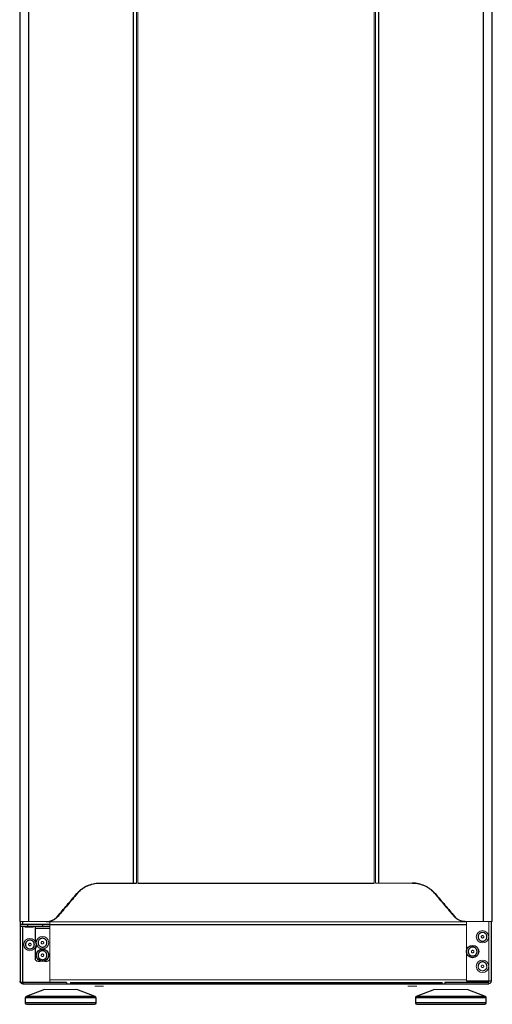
# Model space of a CAD drawing. Header units: millimetres. Extents: x 148 to 468, y 37 to 1369.
# Tile 1 of 2: x 149 to 468, y 37 to 703. Entities that reach past the tile are written whole.
import ezdxf

# ---------------------------------------------------------------- set-up
doc = ezdxf.new("R2010")
doc.units = ezdxf.units.MM

msp = doc.modelspace()

# ---------------------------------------------------------------- linework, layer by layer
at = {"color": 7, "linetype": 'Continuous', "lineweight": 25}
for p, q in [((148.57, 946.59), (148.57, 92.59)), ((154.61, 946.59), (154.61, 92.59)), ((225.5, 118.59), (225.5, 946.59)), ((391.44, 946.59), (391.44, 118.59)), ((462.34, 92.59), (462.34, 946.59)), ((468.37, 92.59), (468.37, 946.59)), ((202.51, 118.59), (227.67, 118.59)), ((228.47, 118.59), (388.47, 118.59)), ((187.21, 111.5), (187.48, 111.5)), ((429.74, 111.5), (429.47, 111.5)), ((174.47, 96.13), (174.17, 96.13)), ((442.48, 96.13), (442.78, 96.13)), ((148.85, 92.59), (148.85, 52.29)), ((148.98, 90.79), (168.98, 90.79)), ((168.98, 89.29), (148.98, 89.29)), ((153.98, 89.29), (153.98, 90.79)), ((158.98, 89.29), (158.98, 80.05)), ((168.98, 87.79), (158.98, 87.79)), ((163.98, 90.79), (163.98, 89.29)), ((169.47, 92.98), (169.47, 92.59)), ((467.75, 52.29), (467.75, 92.59)), ((158.98, 74.03), (158.98, 67.79)), ((160.98, 65.79), (162.7, 65.79)), ((165.26, 65.79), (166.98, 65.79)), ((150.65, 51.46), (168.98, 51.46)), ((150.65, 51.39), (150.65, 50.49)), ((180.35, 51.39), (150.65, 51.39)), ((150.65, 50.49), (465.95, 50.49)), ((180.35, 51.39), (180.35, 50.49)), ((182.72, 51.39), (434.71, 51.39)), ((185.35, 50.49), (185.35, 51.39)), ((431.25, 50.49), (431.25, 51.39)), ((436.25, 51.39), (436.25, 50.49)), ((465.95, 51.39), (436.25, 51.39)), ((467.75, 52.29), (450.85, 52.29)), ((152.3, 40.9), (152.3, 37.59)), ((165.3, 46.59), (152.94, 41.83)), ((199.66, 41.83), (187.3, 46.59)), ((200.3, 37.59), (200.3, 40.9)), ((416.3, 40.9), (416.3, 37.59)), ((429.3, 46.59), (416.94, 41.83)), ((463.66, 41.83), (451.3, 46.59)), ((464.3, 37.59), (464.3, 40.9))]:
    msp.add_line(p, q, dxfattribs=at)
at = {"color": 144, "linetype": 'Continuous', "lineweight": 18}
for p, q in [((227.67, 118.59), (227.67, 946.59)), ((228.47, 946.59), (228.47, 118.59)), ((388.47, 118.59), (388.47, 946.59)), ((389.27, 946.59), (389.27, 118.59)), ((389.27, 118.59), (414.43, 118.59)), ((148.57, 92.59), (166.84, 92.59)), ((148.98, 90.79), (148.98, 89.29)), ((168.98, 51.46), (168.98, 92.59)), ((168.98, 92.49), (449.68, 92.49)), ((450.11, 92.59), (468.37, 92.59)), ((450.85, 52.29), (450.85, 92.59)), ((465.95, 92.59), (465.95, 82.44)), ((465.95, 82.13), (465.95, 52.29)), ((151.71, 51.46), (151.71, 51.39)), ((450.85, 53.19), (168.98, 53.19)), ((187.35, 50.49), (187.35, 51.39)), ((429.25, 51.39), (429.25, 50.49)), ((464.89, 51.39), (464.89, 52.29)), ((465.95, 50.49), (465.95, 51.39)), ((187.3, 46.59), (165.3, 46.59)), ((451.3, 46.59), (429.3, 46.59))]:
    msp.add_line(p, q, dxfattribs=at)
at = {"color": 8, "linetype": 'Continuous', "lineweight": 25}
for p, q in [((150.65, 90.79), (150.65, 92.59)), ((150.65, 51.46), (150.65, 89.29)), ((168.98, 90.69), (450.85, 90.69)), ((200.3, 40.9), (152.3, 40.9)), ((199.66, 41.83), (152.94, 41.83)), ((464.3, 40.9), (416.3, 40.9)), ((463.66, 41.83), (416.94, 41.83)), ((200.3, 37.59), (152.3, 37.59)), ((464.3, 37.59), (416.3, 37.59))]:
    msp.add_line(p, q, dxfattribs=at)
at = {"color": 7, "linetype": 'Continuous', "lineweight": 25, "flags": 128}
msp.add_lwpolyline([(158.98, 80.05), (159.51, 79.4), (159.82, 78.86)], dxfattribs=at)
at = {"color": 144, "linetype": 'Continuous', "lineweight": 18}
for centre in [(155.48, 77.04), (163.98, 78.29), (461.75, 82.29), (461.75, 62.29)]:
    msp.add_circle(centre, 4.2, dxfattribs=at)
at = {"color": 7, "linetype": 'Continuous', "lineweight": 25}
for centre in [(163.98, 69.79), (455.05, 72.29)]:
    msp.add_circle(centre, 4.2, dxfattribs=at)
for centre, radius, start, end in [((155.98, 77.04), 4.25, 314.90087, 352.36356), ((160.98, 67.79), 2, 180, 270), ((153.3, 40.9), 1, 111.03751, 180), ((199.3, 40.9), 1, 0, 68.96249), ((417.3, 40.9), 1, 111.03751, 180), ((463.3, 40.9), 1, 0, 68.96249), ((153.3, 37.59), 1, 180, 270), ((199.3, 37.59), 1, 270, 360), ((417.3, 37.59), 1, 180, 270), ((463.3, 37.59), 1, 270, 0)]:
    msp.add_arc(centre, radius, start, end, dxfattribs=at)
at = {"color": 144, "linetype": 'Continuous', "lineweight": 18}
msp.add_arc((465.95, 52.29), 1.8, 270, 0, dxfattribs=at)
at = {"color": 7, "linetype": 'Continuous', "lineweight": 25}
for points, knots in [([(187.21, 111.5), (187.69, 112.07), (188.2, 112.61), (189.27, 113.61), (189.82, 114.08), (190.98, 114.96), (191.57, 115.36), (192.81, 116.1), (193.45, 116.44), (195.44, 117.35), (196.8, 117.81), (198.9, 118.27), (199.62, 118.39), (201.06, 118.55), (201.79, 118.59), (202.51, 118.59)], [0, 0, 0, 0, 0.125, 0.125, 0.25, 0.25, 0.375, 0.375, 0.5, 0.5, 0.75, 0.75, 0.875, 0.875, 1, 1, 1, 1]), ([(187.48, 111.5), (187.96, 112.07), (188.47, 112.6), (189.53, 113.61), (190.08, 114.08), (191.23, 114.95), (191.83, 115.36), (193.07, 116.1), (193.71, 116.44), (195.69, 117.35), (197.05, 117.81), (199.15, 118.27), (199.86, 118.39), (201.3, 118.55), (202.02, 118.59), (202.75, 118.59)], [0, 0, 0, 0, 0.125, 0.125, 0.25, 0.25, 0.375, 0.375, 0.5, 0.5, 0.75, 0.75, 0.875, 0.875, 1, 1, 1, 1]), ([(429.47, 111.5), (428.99, 112.07), (428.48, 112.6), (427.42, 113.61), (426.86, 114.08), (425.71, 114.95), (425.12, 115.36), (423.88, 116.1), (423.24, 116.44), (421.26, 117.35), (419.9, 117.81), (417.8, 118.27), (417.09, 118.39), (415.65, 118.55), (414.93, 118.59), (414.2, 118.59)], [0, 0, 0, 0, 0.125, 0.125, 0.25, 0.25, 0.375, 0.375, 0.5, 0.5, 0.75, 0.75, 0.875, 0.875, 1, 1, 1, 1]), ([(414.43, 118.59), (415.16, 118.59), (415.89, 118.55), (417.33, 118.39), (418.04, 118.27), (420.15, 117.81), (421.51, 117.35), (423.5, 116.44), (424.14, 116.1), (425.38, 115.36), (425.97, 114.96), (427.13, 114.08), (427.68, 113.61), (428.75, 112.61), (429.26, 112.07), (429.74, 111.5)], [0, 0, 0, 0, 0.125, 0.125, 0.25, 0.25, 0.5, 0.5, 0.625, 0.625, 0.75, 0.75, 0.875, 0.875, 1, 1, 1, 1]), ([(166.52, 92.59), (166.88, 92.59), (167.24, 92.61), (167.95, 92.68), (168.31, 92.74), (169.36, 92.97), (170.04, 93.2), (171.03, 93.65), (171.35, 93.82), (171.98, 94.19), (172.28, 94.39), (173.15, 95.05), (173.69, 95.56), (174.17, 96.13)], [0, 0, 0, 0, 0.125, 0.125, 0.25, 0.25, 0.5, 0.5, 0.625, 0.625, 0.75, 0.75, 1, 1, 1, 1]), ([(166.84, 92.59), (167.2, 92.59), (167.55, 92.61), (168.27, 92.68), (168.62, 92.74), (169.67, 92.97), (170.35, 93.2), (171.33, 93.65), (171.65, 93.82), (172.28, 94.19), (172.58, 94.39), (173.45, 95.05), (173.99, 95.56), (174.47, 96.13)], [0, 0, 0, 0, 0.125, 0.125, 0.25, 0.25, 0.5, 0.5, 0.625, 0.625, 0.75, 0.75, 1, 1, 1, 1]), ([(450.11, 92.59), (449.75, 92.59), (449.4, 92.61), (448.68, 92.68), (448.33, 92.74), (447.28, 92.97), (446.6, 93.2), (445.62, 93.65), (445.29, 93.82), (444.67, 94.19), (444.37, 94.39), (443.5, 95.05), (442.96, 95.56), (442.48, 96.13)], [0, 0, 0, 0, 0.125, 0.125, 0.25, 0.25, 0.5, 0.5, 0.625, 0.625, 0.75, 0.75, 1, 1, 1, 1]), ([(442.78, 96.13), (443.02, 95.84), (443.28, 95.57), (443.82, 95.06), (444.1, 94.82), (444.98, 94.16), (445.6, 93.79), (446.59, 93.34), (446.93, 93.21), (447.61, 92.98), (447.96, 92.89), (449, 92.66), (449.71, 92.59), (450.43, 92.59)], [0, 0, 0, 0, 0.125, 0.125, 0.25, 0.25, 0.5, 0.5, 0.625, 0.625, 0.75, 0.75, 1, 1, 1, 1]), ([(158.48, 77.04), (158.48, 77.09), (158.48, 77.2), (158.46, 77.36), (158.44, 77.52), (158.41, 77.68), (158.37, 77.83), (158.33, 77.99), (158.22, 78.28), (158.01, 78.7), (157.62, 79.17), (157.14, 79.56), (156.61, 79.84), (156.05, 80), (155.48, 80.05), (154.91, 80), (154.35, 79.84), (153.82, 79.56), (153.34, 79.17), (152.95, 78.7), (152.72, 78.25), (152.59, 77.87), (152.53, 77.6), (152.49, 77.32), (152.48, 77.13), (152.48, 77.04)], [0, 0, 0, 0, 0.01728, 0.034438, 0.051522, 0.068583, 0.085671, 0.102837, 0.120131, 0.185082, 0.250089, 0.315039, 0.380046, 0.440002, 0.500014, 0.55997, 0.619983, 0.684933, 0.74994, 0.81489, 0.879897, 0.910048, 0.939935, 0.969829, 1, 1, 1, 1]), ([(163.34, 81.22), (163.29, 81.2), (163.18, 81.18), (163.03, 81.13), (162.88, 81.08), (162.73, 81.01), (162.58, 80.94), (162.44, 80.86), (162.18, 80.7), (161.82, 80.4), (161.44, 79.92), (161.16, 79.37), (161, 78.79), (160.96, 78.21), (161.03, 77.64), (161.2, 77.1), (161.48, 76.59), (161.87, 76.13), (162.35, 75.74), (162.9, 75.46), (163.39, 75.33), (163.78, 75.29), (164.06, 75.28), (164.34, 75.3), (164.53, 75.34), (164.62, 75.36)], [0, 0, 0, 0, 0.01728, 0.034438, 0.051522, 0.068583, 0.085671, 0.102837, 0.120131, 0.185082, 0.250089, 0.315039, 0.380046, 0.440002, 0.500014, 0.55997, 0.619983, 0.684933, 0.74994, 0.81489, 0.879897, 0.910048, 0.939935, 0.969829, 1, 1, 1, 1]), ([(164.62, 75.36), (164.67, 75.37), (164.78, 75.39), (164.93, 75.44), (165.08, 75.49), (165.23, 75.56), (165.38, 75.63), (165.52, 75.71), (165.78, 75.88), (166.14, 76.17), (166.52, 76.66), (166.8, 77.2), (166.96, 77.78), (167, 78.37), (166.93, 78.93), (166.76, 79.47), (166.48, 79.98), (166.09, 80.45), (165.61, 80.83), (165.06, 81.11), (164.57, 81.24), (164.18, 81.28), (163.9, 81.29), (163.62, 81.27), (163.43, 81.23), (163.34, 81.22)], [0, 0, 0, 0, 0.01728, 0.034438, 0.051522, 0.068583, 0.085671, 0.102837, 0.120131, 0.185082, 0.250089, 0.315039, 0.380046, 0.440002, 0.500014, 0.55997, 0.619983, 0.684933, 0.74994, 0.81489, 0.879897, 0.910048, 0.939935, 0.969829, 1, 1, 1, 1]), ([(464.74, 82.6), (464.73, 82.65), (464.72, 82.76), (464.69, 82.92), (464.65, 83.08), (464.6, 83.23), (464.55, 83.38), (464.48, 83.53), (464.35, 83.81), (464.09, 84.2), (463.65, 84.63), (463.14, 84.97), (462.58, 85.19), (462.01, 85.29), (461.44, 85.29), (460.88, 85.18), (460.34, 84.95), (459.84, 84.62), (459.41, 84.19), (459.07, 83.67), (458.88, 83.2), (458.8, 82.82), (458.76, 82.54), (458.75, 82.25), (458.76, 82.07), (458.77, 81.97)], [0, 0, 0, 0, 0.01728, 0.034438, 0.051522, 0.068583, 0.085671, 0.102837, 0.120131, 0.185082, 0.250089, 0.315039, 0.380046, 0.440002, 0.500014, 0.55997, 0.619983, 0.684933, 0.74994, 0.81489, 0.879897, 0.910048, 0.939935, 0.969829, 1, 1, 1, 1]), ([(458.77, 81.97), (458.78, 81.92), (458.79, 81.81), (458.82, 81.65), (458.86, 81.5), (458.9, 81.34), (458.96, 81.19), (459.02, 81.04), (459.16, 80.76), (459.41, 80.37), (459.85, 79.94), (460.37, 79.6), (460.93, 79.38), (461.5, 79.28), (462.07, 79.29), (462.63, 79.4), (463.17, 79.62), (463.67, 79.95), (464.1, 80.39), (464.44, 80.9), (464.62, 81.37), (464.71, 81.75), (464.75, 82.03), (464.76, 82.32), (464.74, 82.51), (464.74, 82.6)], [0, 0, 0, 0, 0.01728, 0.034438, 0.051522, 0.068583, 0.085671, 0.102837, 0.120131, 0.185082, 0.250089, 0.315039, 0.380046, 0.440002, 0.500014, 0.55997, 0.619983, 0.684933, 0.74994, 0.81489, 0.879897, 0.910048, 0.939935, 0.969829, 1, 1, 1, 1]), ([(152.48, 77.04), (152.48, 76.98), (152.48, 76.87), (152.5, 76.71), (152.52, 76.55), (152.55, 76.4), (152.59, 76.24), (152.63, 76.08), (152.74, 75.79), (152.95, 75.38), (153.34, 74.9), (153.82, 74.51), (154.35, 74.24), (154.91, 74.07), (155.48, 74.02), (156.05, 74.07), (156.61, 74.24), (157.14, 74.51), (157.62, 74.9), (158.01, 75.38), (158.24, 75.83), (158.37, 76.2), (158.43, 76.47), (158.47, 76.75), (158.48, 76.94), (158.48, 77.04)], [0, 0, 0, 0, 0.01728, 0.034438, 0.051522, 0.068583, 0.085671, 0.102837, 0.120131, 0.185082, 0.250089, 0.315039, 0.380046, 0.440002, 0.500014, 0.55997, 0.619983, 0.684933, 0.74994, 0.81489, 0.879897, 0.910048, 0.939935, 0.969829, 1, 1, 1, 1]), ([(458.05, 72.29), (458.05, 72.34), (458.05, 72.45), (458.04, 72.61), (458.02, 72.77), (457.99, 72.93), (457.95, 73.08), (457.9, 73.24), (457.79, 73.53), (457.58, 73.95), (457.19, 74.42), (456.71, 74.81), (456.18, 75.09), (455.62, 75.25), (455.05, 75.3), (454.49, 75.25), (453.93, 75.09), (453.39, 74.81), (452.92, 74.42), (452.53, 73.95), (452.3, 73.5), (452.17, 73.12), (452.1, 72.85), (452.06, 72.57), (452.06, 72.38), (452.05, 72.29)], [0, 0, 0, 0, 0.01728, 0.034438, 0.051522, 0.068583, 0.085671, 0.102837, 0.120131, 0.185082, 0.250089, 0.315039, 0.380046, 0.440002, 0.500014, 0.55997, 0.619983, 0.684933, 0.74994, 0.81489, 0.879897, 0.910048, 0.939935, 0.969829, 1, 1, 1, 1]), ([(166.98, 69.79), (166.98, 69.84), (166.98, 69.95), (166.96, 70.11), (166.94, 70.27), (166.91, 70.43), (166.87, 70.58), (166.83, 70.74), (166.72, 71.03), (166.51, 71.45), (166.12, 71.92), (165.64, 72.31), (165.11, 72.59), (164.55, 72.75), (163.98, 72.8), (163.41, 72.75), (162.85, 72.59), (162.32, 72.31), (161.84, 71.92), (161.45, 71.45), (161.22, 71), (161.09, 70.62), (161.03, 70.35), (160.99, 70.07), (160.98, 69.88), (160.98, 69.79)], [0, 0, 0, 0, 0.01728, 0.034438, 0.051522, 0.068583, 0.085671, 0.102837, 0.120131, 0.185082, 0.250089, 0.315039, 0.380046, 0.440002, 0.500014, 0.55997, 0.619983, 0.684933, 0.74994, 0.81489, 0.879897, 0.910048, 0.939935, 0.969829, 1, 1, 1, 1]), ([(160.98, 69.79), (160.98, 69.73), (160.98, 69.62), (161, 69.46), (161.02, 69.3), (161.05, 69.15), (161.09, 68.99), (161.13, 68.83), (161.24, 68.54), (161.45, 68.13), (161.84, 67.65), (162.32, 67.26), (162.85, 66.99), (163.41, 66.82), (163.98, 66.77), (164.55, 66.82), (165.11, 66.99), (165.64, 67.26), (166.12, 67.65), (166.51, 68.13), (166.74, 68.58), (166.87, 68.95), (166.93, 69.22), (166.97, 69.5), (166.98, 69.69), (166.98, 69.79)], [0, 0, 0, 0, 0.01728, 0.034438, 0.051522, 0.068583, 0.085671, 0.102837, 0.120131, 0.185082, 0.250089, 0.315039, 0.380046, 0.440002, 0.500014, 0.55997, 0.619983, 0.684933, 0.74994, 0.81489, 0.879897, 0.910048, 0.939935, 0.969829, 1, 1, 1, 1]), ([(452.05, 72.29), (452.05, 72.23), (452.06, 72.12), (452.07, 71.96), (452.09, 71.8), (452.12, 71.65), (452.16, 71.49), (452.21, 71.33), (452.31, 71.04), (452.53, 70.63), (452.92, 70.15), (453.39, 69.76), (453.93, 69.49), (454.49, 69.32), (455.05, 69.27), (455.62, 69.32), (456.18, 69.49), (456.71, 69.76), (457.19, 70.15), (457.58, 70.63), (457.81, 71.08), (457.94, 71.45), (458, 71.72), (458.05, 72), (458.05, 72.19), (458.05, 72.29)], [0, 0, 0, 0, 0.0172805, 0.0344378, 0.0515217, 0.0685826, 0.0856711, 0.1028375, 0.1201314, 0.1850816, 0.2500887, 0.315039, 0.3800461, 0.4400021, 0.5000143, 0.5599703, 0.6199826, 0.6849328, 0.7499399, 0.8148901, 0.8798973, 0.9100477, 0.9399348, 0.9698288, 1, 1, 1, 1]), ([(464.75, 62.29), (464.75, 62.34), (464.75, 62.45), (464.73, 62.61), (464.71, 62.77), (464.68, 62.93), (464.64, 63.08), (464.6, 63.24), (464.49, 63.53), (464.28, 63.95), (463.89, 64.42), (463.41, 64.81), (462.88, 65.09), (462.32, 65.25), (461.75, 65.3), (461.18, 65.25), (460.62, 65.09), (460.09, 64.81), (459.61, 64.42), (459.22, 63.95), (458.99, 63.5), (458.86, 63.12), (458.8, 62.85), (458.76, 62.57), (458.75, 62.38), (458.75, 62.29)], [0, 0, 0, 0, 0.01728, 0.034438, 0.051522, 0.068583, 0.085671, 0.102837, 0.120131, 0.185082, 0.250089, 0.315039, 0.380046, 0.440002, 0.500014, 0.55997, 0.619983, 0.684933, 0.74994, 0.81489, 0.879897, 0.910048, 0.939935, 0.969829, 1, 1, 1, 1]), ([(150.65, 50.49), (150.52, 50.49), (150.4, 50.5), (150.16, 50.55), (150.04, 50.59), (149.82, 50.68), (149.71, 50.74), (149.52, 50.88), (149.43, 50.96), (149.27, 51.13), (149.19, 51.22), (149.07, 51.42), (149.02, 51.52), (148.89, 51.84), (148.85, 52.06), (148.85, 52.29)], [0, 0, 0, 0, 0.125, 0.125, 0.25, 0.25, 0.375, 0.375, 0.5, 0.5, 0.625, 0.625, 0.75, 0.75, 1, 1, 1, 1]), ([(153.3, 36.59), (153.3, 36.59), (153.3, 36.59), (153.32, 36.59), (153.34, 36.59), (153.37, 36.59), (153.42, 36.59), (153.47, 36.59), (153.53, 36.59), (153.6, 36.59), (153.78, 36.59), (154.16, 36.59), (154.89, 36.59), (155.84, 36.59), (157.02, 36.59), (158.42, 36.59), (160.01, 36.59), (161.77, 36.59), (163.68, 36.59), (165.7, 36.59), (167.79, 36.59), (169.93, 36.59), (171.66, 36.59), (172.94, 36.59), (173.78, 36.59), (174.62, 36.59), (175.46, 36.59), (176.02, 36.59), (176.3, 36.59)], [0, 0, 0, 0, 0.01297, 0.025921, 0.03886, 0.051791, 0.064721, 0.077654, 0.090595, 0.103551, 0.116527, 0.17826, 0.240008, 0.304315, 0.368637, 0.434312, 0.500002, 0.565677, 0.631368, 0.695675, 0.759996, 0.82173, 0.883478, 0.906811, 0.930099, 0.953372, 0.976662, 1, 1, 1, 1]), ([(176.3, 36.59), (176.46, 36.59), (176.77, 36.59), (177.24, 36.59), (177.7, 36.59), (178.17, 36.59), (178.63, 36.59), (179.1, 36.59), (179.56, 36.59), (180.02, 36.59), (181.06, 36.59), (182.67, 36.59), (184.81, 36.59), (186.9, 36.59), (188.92, 36.59), (190.83, 36.59), (192.59, 36.59), (194.18, 36.59), (195.57, 36.59), (196.76, 36.59), (197.71, 36.59), (198.44, 36.59), (198.85, 36.59), (199.06, 36.59), (199.17, 36.59), (199.24, 36.59), (199.29, 36.59), (199.3, 36.59), (199.3, 36.59)], [0, 0, 0, 0, 0.012971, 0.025924, 0.038863, 0.051795, 0.064724, 0.077657, 0.090598, 0.103553, 0.116527, 0.17826, 0.240008, 0.304315, 0.368637, 0.434312, 0.500002, 0.565677, 0.631368, 0.695675, 0.759996, 0.82173, 0.883478, 0.906809, 0.930095, 0.953368, 0.97666, 1, 1, 1, 1]), ([(417.3, 36.59), (417.3, 36.59), (417.3, 36.59), (417.32, 36.59), (417.34, 36.59), (417.37, 36.59), (417.42, 36.59), (417.47, 36.59), (417.53, 36.59), (417.6, 36.59), (417.78, 36.59), (418.16, 36.59), (418.89, 36.59), (419.84, 36.59), (421.02, 36.59), (422.42, 36.59), (424.01, 36.59), (425.77, 36.59), (427.68, 36.59), (429.7, 36.59), (431.79, 36.59), (433.93, 36.59), (435.66, 36.59), (436.94, 36.59), (437.78, 36.59), (438.62, 36.59), (439.46, 36.59), (440.02, 36.59), (440.3, 36.59)], [0, 0, 0, 0, 0.01297, 0.025921, 0.03886, 0.051791, 0.064721, 0.077654, 0.090595, 0.103551, 0.116527, 0.17826, 0.240008, 0.304315, 0.368637, 0.434312, 0.500002, 0.565677, 0.631368, 0.695675, 0.759996, 0.82173, 0.883478, 0.906811, 0.930099, 0.953372, 0.976662, 1, 1, 1, 1]), ([(440.3, 36.59), (440.46, 36.59), (440.77, 36.59), (441.24, 36.59), (441.7, 36.59), (442.17, 36.59), (442.63, 36.59), (443.1, 36.59), (443.56, 36.59), (444.02, 36.59), (445.06, 36.59), (446.67, 36.59), (448.81, 36.59), (450.9, 36.59), (452.92, 36.59), (454.83, 36.59), (456.59, 36.59), (458.18, 36.59), (459.57, 36.59), (460.76, 36.59), (461.71, 36.59), (462.44, 36.59), (462.85, 36.59), (463.06, 36.59), (463.17, 36.59), (463.24, 36.59), (463.29, 36.59), (463.3, 36.59), (463.3, 36.59)], [0, 0, 0, 0, 0.012971, 0.025924, 0.038863, 0.051795, 0.064724, 0.077657, 0.090598, 0.103553, 0.116527, 0.17826, 0.240008, 0.304315, 0.368637, 0.434312, 0.500002, 0.565677, 0.631368, 0.695675, 0.759996, 0.82173, 0.883478, 0.906809, 0.930095, 0.953368, 0.97666, 1, 1, 1, 1])]:
    msp.add_open_spline(points, degree=3, knots=knots, dxfattribs=at)
for points in [[(174.17, 96.13), (176.33, 98.67), (180.66, 103.77), (185.02, 108.92), (187.21, 111.5)], [(187.48, 111.5), (185.3, 108.92), (180.94, 103.77), (176.62, 98.67), (174.47, 96.13)], [(429.47, 111.5), (431.65, 108.92), (436.01, 103.77), (440.33, 98.67), (442.48, 96.13)], [(429.74, 111.5), (431.93, 108.92), (436.29, 103.77), (440.62, 98.67), (442.78, 96.13)]]:
    msp.add_open_spline(points, degree=3, dxfattribs=at)
at = {"color": 144, "linetype": 'Continuous', "lineweight": 18}
for points, knots in [([(149.97, 92.59), (150.05, 92.59), (150.19, 92.59), (151.38, 92.59), (152.85, 92.59), (154.04, 92.59), (154.44, 92.59)], [0, 0, 0, 0, 0.275368, 0.563749, 0.852131, 1, 1, 1, 1]), ([(152.03, 88.69), (152.03, 88.69), (152.01, 88.69), (152.08, 88.69), (152.25, 88.69), (152.64, 88.69), (153.33, 88.69), (154.22, 88.69), (154.99, 88.69), (155.59, 88.69), (156.17, 88.69), (156.85, 88.69), (157.21, 88.69), (157.45, 88.69)], [0, 0, 0, 0, 0.000951, 0.080819, 0.160617, 0.240485, 0.387213, 0.53394, 0.613738, 0.693606, 0.773404, 0.853272, 1, 1, 1, 1]), ([(157.45, 88.69), (157.62, 88.69), (157.89, 88.69), (157.92, 88.69), (157.93, 88.69)], [0, 0, 0, 0, 0.650463, 1, 1, 1, 1]), ([(460.91, 82.2), (460.91, 82.22), (460.9, 82.28), (460.9, 82.36), (460.91, 82.44), (460.94, 82.55), (460.99, 82.68), (461.09, 82.82), (461.21, 82.95), (461.4, 83.07), (461.66, 83.15), (461.94, 83.13), (462.15, 83.05), (462.29, 82.95), (462.42, 82.83), (462.51, 82.69), (462.57, 82.53), (462.59, 82.43), (462.6, 82.38)], [0, 0, 0, 0, 0.030161, 0.060076, 0.090016, 0.12025, 0.185209, 0.25037, 0.315329, 0.380489, 0.500065, 0.619641, 0.6846, 0.74976, 0.81472, 0.87988, 0.939891, 1, 1, 1, 1]), ([(462.6, 82.38), (462.6, 82.35), (462.6, 82.3), (462.6, 82.22), (462.59, 82.14), (462.57, 82.03), (462.51, 81.89), (462.42, 81.75), (462.3, 81.62), (462.11, 81.5), (461.84, 81.42), (461.57, 81.44), (461.36, 81.53), (461.21, 81.62), (461.09, 81.74), (461, 81.89), (460.93, 82.04), (460.92, 82.14), (460.91, 82.2)], [0, 0, 0, 0, 0.030161, 0.060076, 0.090016, 0.12025, 0.185209, 0.25037, 0.315329, 0.380489, 0.500065, 0.619641, 0.6846, 0.74976, 0.81472, 0.87988, 0.939891, 1, 1, 1, 1]), ([(154.63, 77.04), (154.63, 77.06), (154.63, 77.12), (154.64, 77.2), (154.66, 77.27), (154.7, 77.38), (154.76, 77.51), (154.87, 77.64), (155.01, 77.75), (155.21, 77.85), (155.48, 77.91), (155.75, 77.85), (155.95, 77.75), (156.08, 77.64), (156.2, 77.51), (156.27, 77.36), (156.32, 77.2), (156.33, 77.09), (156.33, 77.04)], [0, 0, 0, 0, 0.030161, 0.060076, 0.090016, 0.12025, 0.185209, 0.25037, 0.315329, 0.380489, 0.500065, 0.619641, 0.6846, 0.74976, 0.81472, 0.87988, 0.939891, 1, 1, 1, 1]), ([(156.33, 77.04), (156.33, 77.01), (156.33, 76.96), (156.32, 76.88), (156.3, 76.8), (156.26, 76.69), (156.2, 76.57), (156.09, 76.43), (155.95, 76.32), (155.75, 76.22), (155.48, 76.17), (155.21, 76.22), (155.01, 76.32), (154.87, 76.43), (154.76, 76.57), (154.69, 76.72), (154.64, 76.88), (154.63, 76.98), (154.63, 77.04)], [0, 0, 0, 0, 0.030161, 0.060076, 0.090016, 0.12025, 0.185209, 0.25037, 0.315329, 0.380489, 0.500065, 0.619641, 0.6846, 0.74976, 0.81472, 0.87988, 0.939891, 1, 1, 1, 1]), ([(164.16, 77.46), (164.14, 77.45), (164.08, 77.44), (164, 77.44), (163.92, 77.44), (163.81, 77.45), (163.67, 77.49), (163.52, 77.57), (163.38, 77.67), (163.24, 77.85), (163.13, 78.1), (163.12, 78.38), (163.18, 78.59), (163.26, 78.75), (163.37, 78.89), (163.5, 78.99), (163.64, 79.07), (163.75, 79.1), (163.8, 79.12)], [0, 0, 0, 0, 0.030161, 0.060076, 0.090016, 0.12025, 0.185209, 0.25037, 0.315329, 0.380489, 0.500065, 0.619641, 0.6846, 0.74976, 0.81472, 0.87988, 0.939891, 1, 1, 1, 1]), ([(163.8, 79.12), (163.82, 79.12), (163.88, 79.13), (163.96, 79.14), (164.04, 79.14), (164.15, 79.12), (164.29, 79.09), (164.44, 79.01), (164.58, 78.9), (164.72, 78.73), (164.83, 78.47), (164.84, 78.2), (164.78, 77.98), (164.7, 77.82), (164.59, 77.69), (164.46, 77.58), (164.32, 77.5), (164.21, 77.47), (164.16, 77.46)], [0, 0, 0, 0, 0.0301606, 0.060076, 0.0900161, 0.12025, 0.1852092, 0.2503696, 0.315329, 0.3804895, 0.500065, 0.6196406, 0.6845998, 0.7497602, 0.8147196, 0.8798801, 0.939891, 1, 1, 1, 1]), ([(163.13, 69.79), (163.13, 69.81), (163.13, 69.87), (163.14, 69.95), (163.16, 70.02), (163.2, 70.13), (163.26, 70.26), (163.37, 70.39), (163.51, 70.5), (163.71, 70.6), (163.98, 70.66), (164.25, 70.6), (164.45, 70.5), (164.58, 70.39), (164.7, 70.26), (164.77, 70.11), (164.82, 69.95), (164.83, 69.84), (164.83, 69.79)], [0, 0, 0, 0, 0.030161, 0.060076, 0.090016, 0.12025, 0.185209, 0.25037, 0.315329, 0.380489, 0.500065, 0.619641, 0.6846, 0.74976, 0.81472, 0.87988, 0.939891, 1, 1, 1, 1]), ([(164.83, 69.79), (164.83, 69.76), (164.83, 69.71), (164.82, 69.63), (164.8, 69.55), (164.76, 69.44), (164.7, 69.32), (164.59, 69.18), (164.45, 69.07), (164.25, 68.97), (163.98, 68.92), (163.71, 68.97), (163.51, 69.07), (163.37, 69.18), (163.26, 69.32), (163.19, 69.47), (163.14, 69.63), (163.13, 69.73), (163.13, 69.79)], [0, 0, 0, 0, 0.030161, 0.060076, 0.090016, 0.12025, 0.185209, 0.25037, 0.315329, 0.380489, 0.500065, 0.619641, 0.6846, 0.74976, 0.81472, 0.87988, 0.939891, 1, 1, 1, 1]), ([(166.98, 65.79), (167.02, 65.79), (167.11, 65.79), (167.23, 65.8), (167.35, 65.82), (167.48, 65.85), (167.6, 65.88), (167.8, 65.96), (168.09, 66.1), (168.4, 66.36), (168.66, 66.68), (168.83, 67), (168.92, 67.29), (168.97, 67.53), (168.98, 67.7), (168.98, 67.79)], [0, 0, 0, 0, 0.040276, 0.080243, 0.120058, 0.159883, 0.199877, 0.240199, 0.370043, 0.500057, 0.629901, 0.759916, 0.840121, 0.919721, 1, 1, 1, 1]), ([(454.2, 72.29), (454.2, 72.31), (454.2, 72.37), (454.22, 72.45), (454.24, 72.52), (454.27, 72.63), (454.34, 72.76), (454.45, 72.89), (454.58, 73), (454.78, 73.1), (455.05, 73.16), (455.32, 73.1), (455.52, 73), (455.66, 72.89), (455.77, 72.76), (455.85, 72.61), (455.89, 72.45), (455.9, 72.34), (455.9, 72.29)], [0, 0, 0, 0, 0.030161, 0.060076, 0.090016, 0.12025, 0.185209, 0.25037, 0.315329, 0.380489, 0.500065, 0.619641, 0.6846, 0.74976, 0.81472, 0.87988, 0.939891, 1, 1, 1, 1]), ([(455.9, 72.29), (455.9, 72.26), (455.9, 72.21), (455.89, 72.13), (455.87, 72.05), (455.83, 71.94), (455.77, 71.82), (455.66, 71.68), (455.52, 71.57), (455.32, 71.47), (455.05, 71.42), (454.78, 71.47), (454.58, 71.57), (454.45, 71.68), (454.34, 71.82), (454.26, 71.97), (454.21, 72.13), (454.21, 72.23), (454.2, 72.29)], [0, 0, 0, 0, 0.030161, 0.060076, 0.090016, 0.12025, 0.185209, 0.25037, 0.315329, 0.380489, 0.500065, 0.619641, 0.6846, 0.74976, 0.81472, 0.87988, 0.939891, 1, 1, 1, 1]), ([(458.75, 62.29), (458.75, 62.23), (458.75, 62.12), (458.77, 61.96), (458.79, 61.8), (458.82, 61.65), (458.86, 61.49), (458.9, 61.33), (459.01, 61.04), (459.22, 60.63), (459.61, 60.15), (460.09, 59.76), (460.62, 59.49), (461.18, 59.32), (461.75, 59.27), (462.32, 59.32), (462.88, 59.49), (463.41, 59.76), (463.89, 60.15), (464.28, 60.63), (464.51, 61.08), (464.64, 61.45), (464.7, 61.72), (464.74, 62), (464.75, 62.19), (464.75, 62.29)], [0, 0, 0, 0, 0.01728, 0.034438, 0.051522, 0.068583, 0.085671, 0.102837, 0.120131, 0.185082, 0.250089, 0.315039, 0.380046, 0.440002, 0.500014, 0.55997, 0.619983, 0.684933, 0.74994, 0.81489, 0.879897, 0.910048, 0.939935, 0.969829, 1, 1, 1, 1]), ([(460.9, 62.29), (460.9, 62.31), (460.9, 62.37), (460.91, 62.45), (460.93, 62.52), (460.97, 62.63), (461.03, 62.76), (461.14, 62.89), (461.28, 63), (461.48, 63.1), (461.75, 63.16), (462.02, 63.1), (462.22, 63), (462.35, 62.89), (462.47, 62.76), (462.54, 62.61), (462.59, 62.45), (462.6, 62.34), (462.6, 62.29)], [0, 0, 0, 0, 0.030161, 0.060076, 0.090016, 0.12025, 0.185209, 0.25037, 0.315329, 0.380489, 0.500065, 0.619641, 0.6846, 0.74976, 0.81472, 0.87988, 0.939891, 1, 1, 1, 1]), ([(462.6, 62.29), (462.6, 62.26), (462.6, 62.21), (462.59, 62.13), (462.57, 62.05), (462.53, 61.94), (462.47, 61.82), (462.36, 61.68), (462.22, 61.57), (462.02, 61.47), (461.75, 61.42), (461.48, 61.47), (461.28, 61.57), (461.14, 61.68), (461.03, 61.82), (460.96, 61.97), (460.91, 62.13), (460.9, 62.23), (460.9, 62.29)], [0, 0, 0, 0, 0.030161, 0.060076, 0.090016, 0.12025, 0.185209, 0.25037, 0.315329, 0.380489, 0.500065, 0.619641, 0.6846, 0.74976, 0.81472, 0.87988, 0.939891, 1, 1, 1, 1]), ([(148.85, 52.29), (148.85, 52.26), (148.85, 52.22), (148.87, 52.16), (148.89, 52.1), (148.93, 52.04), (148.97, 51.98), (149.02, 51.93), (149.08, 51.88), (149.14, 51.84), (149.21, 51.79), (149.29, 51.75), (149.37, 51.71), (149.45, 51.67), (149.54, 51.64), (149.64, 51.61), (149.73, 51.58), (149.83, 51.56), (149.93, 51.54), (150.04, 51.52), (150.14, 51.5), (150.24, 51.49), (150.34, 51.47), (150.45, 51.47), (150.55, 51.46), (150.62, 51.46), (150.65, 51.46)], [0, 0, 0, 0, 0.050601, 0.100349, 0.149253, 0.19732, 0.244558, 0.290976, 0.336585, 0.381393, 0.425411, 0.46865, 0.511121, 0.552837, 0.593811, 0.634056, 0.673586, 0.712418, 0.750565, 0.788047, 0.824879, 0.861081, 0.896673, 0.931676, 0.96611, 1, 1, 1, 1]), ([(150.65, 51.39), (150.57, 51.39), (150.42, 51.4), (150.29, 51.47), (150.22, 51.5)], [0, 0, 0, 0, 0.502589, 1, 1, 1, 1]), ([(205.35, 48.79), (205.35, 48.79), (205.35, 48.79), (205.33, 48.79), (205.31, 48.79), (205.28, 48.79), (205.24, 48.79), (205.2, 48.79), (205.09, 48.79), (204.88, 48.79), (204.49, 48.79), (204.01, 48.79), (203.48, 48.79), (202.92, 48.79), (202.35, 48.79), (201.78, 48.79), (201.22, 48.79), (200.69, 48.79), (200.21, 48.79), (199.82, 48.79), (199.59, 48.79), (199.46, 48.79), (199.4, 48.79), (199.36, 48.79), (199.35, 48.79), (199.35, 48.79)], [0, 0, 0, 0, 0.01728, 0.034438, 0.051522, 0.068583, 0.085671, 0.102837, 0.120131, 0.185082, 0.250089, 0.315039, 0.380046, 0.440002, 0.500014, 0.55997, 0.619983, 0.684933, 0.74994, 0.81489, 0.879897, 0.910048, 0.939935, 0.969829, 1, 1, 1, 1]), ([(417.25, 48.79), (417.25, 48.79), (417.25, 48.79), (417.23, 48.79), (417.21, 48.79), (417.18, 48.79), (417.14, 48.79), (417.1, 48.79), (416.99, 48.79), (416.78, 48.79), (416.39, 48.79), (415.91, 48.79), (415.38, 48.79), (414.82, 48.79), (414.25, 48.79), (413.68, 48.79), (413.12, 48.79), (412.59, 48.79), (412.11, 48.79), (411.72, 48.79), (411.49, 48.79), (411.36, 48.79), (411.3, 48.79), (411.26, 48.79), (411.25, 48.79), (411.25, 48.79)], [0, 0, 0, 0, 0.01728, 0.034438, 0.051522, 0.068583, 0.085671, 0.102837, 0.120131, 0.185082, 0.250089, 0.315039, 0.380046, 0.440002, 0.500014, 0.55997, 0.619983, 0.684933, 0.74994, 0.81489, 0.879897, 0.910048, 0.939935, 0.969829, 1, 1, 1, 1])]:
    msp.add_open_spline(points, degree=3, knots=knots, dxfattribs=at)

doc.saveas('drawing.dxf')
